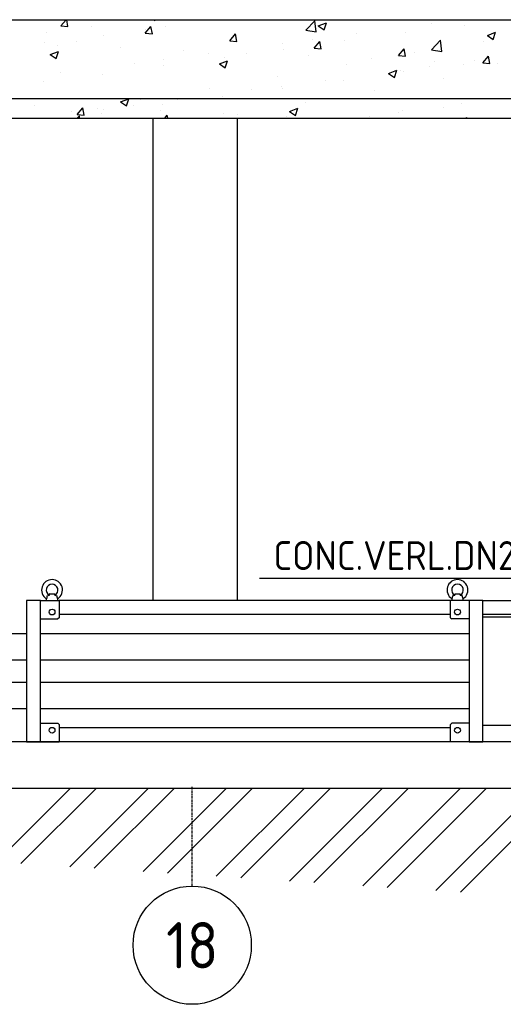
# Model space of a CAD drawing. Header units: metres. Extents: x -82085 to 58758, y -66901 to 95305.
# Tile 23 of 135: x 5547 to 7635, y -39591 to -35343. Entities that reach past the tile are written whole.
import ezdxf
from ezdxf.enums import TextEntityAlignment as Align

# ---------------------------------------------------------------- set-up
doc = ezdxf.new("R2010")
doc.units = ezdxf.units.M
doc.header["$MEASUREMENT"] = 0
doc.linetypes.add('CENTER-LN', pattern=[19, 10, -3, 3, -3])
doc.layers.get('0').update_dxf_attribs({"linetype": 'CONTINUOUS'})
for name, color, linetype in [('ARCERING', 10, 'CONTINUOUS'), ('CONST', 7, 'CONTINUOUS'), ('DIM', 10, 'CONTINUOUS'), ('GEBOUW', 7, 'CONTINUOUS'), ('TEXT2', 7, 'CONTINUOUS')]:
    doc.layers.add(name, color=color, linetype=linetype)
doc.styles.add('ROMANS', font='iso.shx')

# ---------------------------------------------------------------- blocks, each defined once
blk = doc.blocks.new('*X455')
at = {"color": 0}
for p, q in [((12796.8, 53544.7, 3239), (13115.3, 53863.2, 3239)), ((12902.1, 53537.8, 3239), (13227.5, 53863.2, 3239)), ((13112.8, 53524, 3239), (13452, 53863.2, 3239)), ((13218.2, 53517.1, 3239), (13564.3, 53863.2, 3239)), ((13428.9, 53503.3, 3239), (13788.8, 53863.2, 3239)), ((13534.3, 53496.4, 3239), (13901, 53863.2, 3239)), ((13745, 53482.7, 3239), (14125.5, 53863.2, 3239)), ((13850.4, 53475.8, 3239), (14237.8, 53863.2, 3239)), ((14061.1, 53462, 3239), (14462.3, 53863.2, 3239)), ((14166.5, 53455.1, 3239), (14574.5, 53863.2, 3239)), ((14377.2, 53441.3, 3239), (14799, 53863.2, 3239)), ((14482.6, 53434.4, 3239), (14911.3, 53863.2, 3239)), ((14693.3, 53420.7, 3239), (15135.8, 53863.2, 3239)), ((14798.7, 53413.8, 3239), (15248.1, 53863.2, 3239))]:
    blk.add_line(p, q, dxfattribs=at)
blk = doc.blocks.new('*X456')
at = {"color": 0}
for p, q in [((5724.7, 5890.2, 3239), (5747.3, 5917.2, 3239)), ((5755.1, 5887.5, 3239), (5749.7, 5917.2, 3239)), ((6125.6, 5917.2, 3239), (6130.9, 5913.6, 3239)), ((6130.9, 5913.6, 3239), (6132.1, 5917.2, 3239)), ((6782, 5871.7, 3239), (6821.6, 5912.9, 3239)), ((6827.2, 5864.6, 3239), (6821.6, 5912.9, 3239)), ((7450.6, 5915.6, 3239), (7450.6, 5915.6, 3239)), ((5663.1, 5863, 3239), (5663.1, 5863, 3239)), ((5724.7, 5890.2, 3239), (5755.1, 5887.6, 3239)), ((5855.5, 5888.4, 3239), (5855.5, 5888.4, 3239)), ((6088.8, 5873.9, 3239), (6088.8, 5873.9, 3239)), ((6089.1, 5858.4, 3239), (6113.6, 5887.6, 3239)), ((6119.5, 5855.7, 3239), (6113.6, 5887.5, 3239)), ((6174.6, 5888.6, 3239), (6174.6, 5888.6, 3239)), ((6782, 5871.6, 3239), (6827.2, 5864.6, 3239)), ((6835.7, 5890, 3239), (6871.2, 5903.6, 3239)), ((6835.7, 5890, 3239), (6860.9, 5872.9, 3239)), ((6860.9, 5872.9, 3239), (6871.2, 5903.6, 3239)), ((7323.5, 5898.9, 3239), (7323.5, 5898.9, 3239)), ((7467.1, 5894.1, 3239), (7467.1, 5894.1, 3239)), ((7565.7, 5849.3, 3239), (7601.3, 5862.9, 3239)), ((7591, 5832.2, 3239), (7601.3, 5862.9, 3239)), ((5792.5, 5823.1, 3239), (5792.5, 5823.1, 3239)), ((5910.8, 5850.5, 3239), (5910.8, 5850.5, 3239)), ((6089.1, 5858.4, 3239), (6119.5, 5855.7, 3239)), ((6453.5, 5826.5, 3239), (6478, 5855.7, 3239)), ((6453.5, 5826.5, 3239), (6483.8, 5823.8, 3239)), ((6483.9, 5823.8, 3239), (6478, 5855.6, 3239)), ((6810.2, 5831.3, 3239), (6810.2, 5831.3, 3239)), ((6817.8, 5794.6, 3239), (6842.3, 5823.8, 3239)), ((6848.2, 5791.9, 3239), (6842.4, 5823.8, 3239)), ((6949.7, 5825.8, 3239), (6949.7, 5825.8, 3239)), ((7002.6, 5856.6, 3239), (7002.6, 5856.6, 3239)), ((7210.6, 5861.6, 3239), (7210.6, 5861.6, 3239)), ((7324.2, 5787.6, 3239), (7363.7, 5828.8, 3239)), ((7369.4, 5780.6, 3239), (7363.7, 5828.8, 3239)), ((7549.1, 5825.1, 3239), (7549.1, 5825.1, 3239)), ((7565.7, 5849.3, 3239), (7591, 5832.2, 3239)), ((5654.2, 5817.9, 3239), (5654.2, 5817.9, 3239)), ((5678.8, 5766.8, 3239), (5714.3, 5780.5, 3239)), ((5704, 5749.7, 3239), (5714.3, 5780.4, 3239)), ((5710.9, 5806.5, 3239), (5710.9, 5806.5, 3239)), ((5982.1, 5795.1, 3239), (5982.1, 5795.1, 3239)), ((6253.3, 5783.6, 3239), (6253.3, 5783.6, 3239)), ((6683.1, 5814.6, 3239), (6683.1, 5814.6, 3239)), ((6685.9, 5787.7, 3239), (6685.9, 5787.7, 3239)), ((6817.8, 5794.6, 3239), (6848.2, 5792, 3239)), ((7182.2, 5762.7, 3239), (7206.7, 5791.9, 3239)), ((7212.6, 5760, 3239), (7206.7, 5791.9, 3239)), ((7324.2, 5787.5, 3239), (7369.4, 5780.5, 3239)), ((5678.8, 5766.8, 3239), (5704, 5749.7, 3239)), ((6169.8, 5747, 3239), (6169.8, 5747, 3239)), ((6362.2, 5772.3, 3239), (6362.2, 5772.3, 3239)), ((6408.8, 5726.1, 3239), (6444.4, 5739.8, 3239)), ((6429.3, 5755.2, 3239), (6429.3, 5755.2, 3239)), ((6434.1, 5709.1, 3239), (6444.4, 5739.8, 3239)), ((6524.4, 5772.2, 3239), (6524.4, 5772.2, 3239)), ((6795.6, 5760.7, 3239), (6795.6, 5760.7, 3239)), ((7066.8, 5749.2, 3239), (7066.8, 5749.2, 3239)), ((7182.2, 5762.7, 3239), (7212.6, 5760.1, 3239)), ((7252.9, 5774.3, 3239), (7252.9, 5774.3, 3239)), ((7338, 5737.8, 3239), (7338, 5737.8, 3239)), ((7509.4, 5740.6, 3239), (7509.4, 5740.6, 3239)), ((7546.6, 5730.9, 3239), (7571.1, 5760, 3239)), ((7577, 5728.1, 3239), (7571.1, 5760, 3239)), ((6042.7, 5730.2, 3239), (6042.7, 5730.2, 3239)), ((6168.5, 5719.4, 3239), (6168.5, 5719.4, 3239)), ((6408.8, 5726.1, 3239), (6434.1, 5709.1, 3239)), ((6956.6, 5723.4, 3239), (6956.6, 5723.4, 3239)), ((7138.9, 5685.4, 3239), (7174.5, 5699.1, 3239)), ((7164.2, 5668.4, 3239), (7174.5, 5699.1, 3239)), ((7189.8, 5698.5, 3239), (7189.8, 5698.5, 3239)), ((7204.4, 5692.5, 3239), (7204.4, 5692.5, 3239)), ((7317, 5715.2, 3239), (7317, 5715.2, 3239)), ((7461, 5725, 3239), (7461, 5725, 3239)), ((7546.6, 5730.9, 3239), (7576.9, 5728.2, 3239)), ((7609.2, 5726.3, 3239), (7609.2, 5726.3, 3239)), ((5721.8, 5688, 3239), (5721.8, 5688, 3239)), ((5904.6, 5681.4, 3239), (5904.6, 5681.4, 3239)), ((6660.3, 5672.5, 3239), (6660.3, 5672.5, 3239)), ((6869, 5656.3, 3239), (6869, 5656.3, 3239)), ((6943.6, 5656.7, 3239), (6943.6, 5656.7, 3239)), ((7138.9, 5685.4, 3239), (7164.2, 5668.4, 3239)), ((7374.6, 5662.7, 3239), (7374.6, 5662.7, 3239)), ((5648, 5648.8, 3239), (5648, 5648.8, 3239)), ((6364.1, 5621.7, 3239), (6364.1, 5621.7, 3239)), ((6549.4, 5614.2, 3239), (6549.4, 5614.2, 3239)), ((6676.6, 5630.9, 3239), (6676.6, 5630.9, 3239)), ((6679.7, 5618.6, 3239), (6679.7, 5618.6, 3239)), ((7078.3, 5611.9, 3239), (7078.3, 5611.9, 3239)), ((5982, 5562.3, 3239), (6017.6, 5575.9, 3239)), ((6007.3, 5545.2, 3239), (6017.6, 5575.9, 3239)), ((6067.8, 5570.8, 3239), (6067.8, 5570.8, 3239)), ((6228.6, 5572, 3239), (6228.6, 5572, 3239)), ((6423.1, 5586.1, 3239), (6423.1, 5586.1, 3239)), ((5612, 5546.9, 3239), (5612, 5546.9, 3239)), ((5795.2, 5508.1, 3239), (5819.7, 5537.3, 3239)), ((5825.6, 5505.4, 3239), (5819.8, 5537.3, 3239)), ((5883.1, 5535.5, 3239), (5883.1, 5535.5, 3239)), ((5909, 5529.9, 3239), (5909, 5529.9, 3239)), ((5982, 5562.3, 3239), (6007.3, 5545.2, 3239)), ((6036.2, 5546.6, 3239), (6036.2, 5546.6, 3239)), ((6154.3, 5524, 3239), (6154.3, 5524, 3239)), ((6162.3, 5550.3, 3239), (6162.3, 5550.3, 3239)), ((6712.1, 5521.6, 3239), (6747.6, 5535.2, 3239)), ((6737.3, 5504.5, 3239), (6747.6, 5535.2, 3239)), ((6782.1, 5561, 3239), (6782.1, 5561, 3239)), ((7198.2, 5523.4, 3239), (7198.2, 5523.4, 3239)), ((7375.8, 5540.2, 3239), (7375.8, 5540.2, 3239)), ((7454.8, 5555.9, 3239), (7454.8, 5555.9, 3239)), ((5771.6, 5520, 3239), (5771.6, 5520, 3239)), ((5795.1, 5492.2, 3239), (5804.6, 5502.1, 3239)), ((5795.2, 5508.1, 3239), (5825.6, 5505.5, 3239)), ((5805.8, 5492.2, 3239), (5804.6, 5502.1, 3239)), ((5898.4, 5512.2, 3239), (5898.4, 5512.2, 3239)), ((6172.9, 5492.2, 3239), (6184.1, 5505.4, 3239)), ((6186.6, 5492.2, 3239), (6184.1, 5505.4, 3239)), ((6425.5, 5512.6, 3239), (6425.5, 5512.6, 3239)), ((6485.8, 5510.2, 3239), (6485.8, 5510.2, 3239)), ((6696.7, 5501.1, 3239), (6696.7, 5501.1, 3239)), ((6712.1, 5521.6, 3239), (6737.3, 5504.5, 3239)), ((7056.2, 5498.1, 3239), (7056.2, 5498.1, 3239)), ((7183.4, 5514.9, 3239), (7183.4, 5514.9, 3239)), ((7471.5, 5492.2, 3239), (7477.7, 5494.6, 3239)), ((7476.9, 5492.2, 3239), (7477.7, 5494.5, 3239))]:
    blk.add_line(p, q, dxfattribs=at)
blk = doc.blocks.new('Pomp Schwing Zg. KSP + SD - Tab.5 ZA')
at = {"color": 0, "linetype": 'Continuous'}
for p, q in [((-2998, 305), (-2918, 305)), ((-2973, 312.6), (-2973, 305)), ((-2970.2, 325), (-2970.1, 323.1)), ((-2958.2, 333), (-2960, 331.9)), ((-2960, 331.9), (-2960, 328.1)), ((-2958.2, 333), (-2937.8, 333)), ((-2936, 331.9), (-2937.8, 333)), ((-2936, 328.1), (-2936, 331.9)), ((-2925.9, 323.1), (-2925.8, 325)), ((-2923, 305), (-2923, 312.5)), ((-1228, 305), (-2918, 305)), ((-2918, 305), (-2918, 230)), ((-1088, 305), (-1228, 305)), ((-1223, 312.6), (-1223, 305)), ((-1220.2, 325), (-1220.1, 323.1)), ((-1208.2, 333), (-1210, 331.9)), ((-1210, 331.9), (-1210, 328.1)), ((-1208.2, 333), (-1187.8, 333)), ((-1186, 331.9), (-1187.8, 333)), ((-1186, 328.1), (-1186, 331.9)), ((-1175.9, 323.1), (-1175.8, 325)), ((-1173, 305), (-1173, 312.6)), ((-2998, 225), (-2923, 225)), ((-2918, 230), (-2923, 225)), ((-1228, 245), (-2918, 245)), ((-1228, 230), (-1223, 225)), ((-1148, 225), (-1223, 225)), ((-1088, 235), (-593, 235)), ((-592.9, -235), (-593, 235)), ((-441.4, 179.5), (-360, 175.3)), ((-360, 175.3), (-360, -175.3)), ((-108, 174), (-107, 175)), ((-108, 62), (-108, 174)), ((-107, 175), (-92, 175)), ((-92, 175), (-91, 174)), ((-91, 174), (-91, 62)), ((-3718, 162), (-3716, 164)), ((-3718, 105), (-3718, 162)), ((-3716, 164), (-3667, 164)), ((-3667, 164), (-3666, 152.4)), ((-3664.5, 151), (-3660.5, 151)), ((-3660.5, 151), (-3660.4, 151)), ((-3658.9, 152.4), (-3658.2, 160.2)), ((-3658.2, 160.2), (-3656, 162.2)), ((-3656, 162.2), (-3058, 162.2)), ((-2998, 162.2), (-1148, 162.2)), ((-360, 168), (-108, 168)), ((-3718, 105), (-3718, 48)), ((-3716, 46), (-3718, 48)), ((-3667, 46), (-3716, 46)), ((-3666, 57.6), (-3667, 46)), ((-3660.5, 59), (-3664.5, 59)), ((-3660.4, 59), (-3660.5, 59)), ((-3658.2, 49.8), (-3658.9, 57.6)), ((-3656, 47.9), (-3658.2, 49.8)), ((-3058, 47.9), (-3656, 47.9)), ((-1148, 47.9), (-2998, 47.9)), ((-359.7, 65), (-360, 65)), ((-355, 65), (-359.7, 65)), ((-340.8, 62), (-21.1, 62)), ((-21.1, 62), (-4.3, 57.5)), ((-4.3, 57.5), (0, 50)), ((0, -50), (0, 50)), ((-3718, -48), (-3716, -46)), ((-3718, -105), (-3718, -48)), ((-3716, -46), (-3667, -46)), ((-3667, -46), (-3666, -57.6)), ((-3664.5, -59), (-3660.5, -59)), ((-3660.5, -59), (-3660.4, -59)), ((-3658.9, -57.6), (-3658.2, -49.8)), ((-3658.2, -49.8), (-3656, -47.8)), ((-3656, -47.8), (-3058, -47.8)), ((-2998, -47.8), (-1148, -47.8)), ((-360, -65), (-359.7, -65)), ((-359.7, -65), (-355, -65)), ((-352.9, -65), (-355, -65)), ((-21.1, -62), (-340.8, -62)), ((-108, -62), (-108, -174)), ((-91, -174), (-91, -62)), ((-4.3, -57.5), (-21.1, -62)), ((0, -50), (-4.3, -57.5)), ((-3718, -105), (-3718, -162)), ((-3716, -164), (-3718, -162)), ((-3667, -164), (-3716, -164)), ((-3666, -152.4), (-3667, -164)), ((-3660.5, -151), (-3664.5, -151)), ((-3660.4, -151), (-3660.5, -151)), ((-3658.2, -160.2), (-3658.9, -152.4)), ((-3656, -162.1), (-3658.2, -160.2)), ((-3058, -162.1), (-3656, -162.1)), ((-1148, -162.1), (-2998, -162.1)), ((-108, -168), (-360, -168)), ((-360, -175.3), (-441.4, -179.5)), ((-107, -175), (-108, -174)), ((-92, -175), (-107, -175)), ((-91, -174), (-92, -175)), ((-2998, -225), (-2923, -225)), ((-2918, -230), (-2923, -225)), ((-2918, -230), (-2918, -305)), ((-1228, -245), (-2918, -245)), ((-1228, -230), (-1223, -225)), ((-1228, -305), (-1228, -230)), ((-1148, -225), (-1223, -225)), ((-593, -235), (-1088, -235)), ((-2998, -305), (-2918, -305)), ((-1228, -305), (-2918, -305)), ((-1088, -305), (-1228, -305))]:
    blk.add_line(p, q, dxfattribs=at)
at = {"color": 0}
for p, q in [((-1228, 230), (-1228, 305)), ((-1088, 305), (-838, 305)), ((-838, 305), (-838, 245)), ((-838, 245), (-1088, 245)), ((-340.8, 62), (-355, 65)), ((-340.8, -62), (-352.9, -65))]:
    blk.add_line(p, q, dxfattribs=at)
for points in [[(-2998, 305), (-3058, 305), (-3058, -305), (-2998, -305)], [(-1088, 305), (-1148, 305), (-1148, -305), (-1088, -305)]]:
    blk.add_lwpolyline(points, close=True, dxfattribs=at)
for centre in [(-2948, 255), (-1198, 255), (-2948, -255)]:
    blk.add_circle(centre, 12.5, dxfattribs=at)
at = {"color": 0, "linetype": 'Continuous'}
blk.add_circle((-1198, -255), 12.5, dxfattribs=at)
for centre, radius, start, end in [((-2948, 350), 45, 303.6661, 236.334), ((-1198, 350), 45, 303.6661, 236.334), ((-2948, 350), 25, 297.1933, 242.8069), ((-1198, 350), 25, 297.1933, 242.8069), ((-2980.2, 385.2), 61, 279.4547, 289.7587), ((-2914.6, 389.6), 65.5, 250.5982, 260.1887), ((-1230.2, 385.2), 61, 279.4547, 289.7587), ((-1164.6, 389.6), 65.5, 250.5982, 260.1887), ((-440.8, 198.5), 18.9, 229.1044, 268.3305), ((-3664.5, 152.5), 1.5, 184.9999, 269.9999), ((-3660.4, 152.5), 1.5, 269.9999, 354.9999), ((-3664.5, 57.5), 1.5, 89.9999, 174.9999), ((-3660.4, 57.5), 1.5, 4.9999, 89.9999), ((-3664.5, -57.5), 1.5, 184.9999, 269.9999), ((-3660.4, -57.5), 1.5, 269.9999, 354.9999), ((-3664.5, -152.5), 1.5, 89.9999, 174.9999), ((-3660.4, -152.5), 1.5, 4.9999, 89.9999), ((-440.4, -199.3), 19.8, 92.8066, 130.2915)]:
    blk.add_arc(centre, radius, start, end, dxfattribs=at)
for points, knots in [([(-2970.1, 323.1), (-2970.1, 322.4), (-2970.2, 321.7), (-2970.2, 320.7), (-2970.2, 320.3), (-2970.3, 319.7), (-2970.4, 319.3), (-2970.5, 318.3), (-2970.6, 317.7), (-2970.9, 316.8), (-2970.9, 316.5), (-2971.1, 315.9), (-2971.2, 315.7), (-2971.4, 315.2), (-2971.5, 315), (-2971.7, 314.5), (-2971.7, 314.3), (-2972, 313.7), (-2972.2, 313.4), (-2972.4, 313.1), (-2972.5, 313), (-2972.6, 312.8), (-2972.7, 312.7), (-2972.8, 312.6), (-2972.8, 312.6), (-2972.9, 312.5), (-2972.9, 312.5), (-2972.9, 312.5)], [0, 0, 0, 0, 0.125, 0.125, 0.1875, 0.1875, 0.25, 0.25, 0.375, 0.375, 0.4375, 0.4375, 0.5, 0.5, 0.5625, 0.5625, 0.625, 0.625, 0.75, 0.75, 0.8125, 0.8125, 0.875, 0.875, 0.9375, 0.9375, 1, 1, 1, 1]), ([(-2923.1, 312.5), (-2923.1, 312.5), (-2923.2, 312.6), (-2923.3, 312.7), (-2923.4, 312.8), (-2923.5, 313), (-2923.6, 313.1), (-2923.8, 313.4), (-2924, 313.7), (-2924.3, 314.3), (-2924.3, 314.5), (-2924.5, 314.9), (-2924.6, 315.2), (-2924.8, 315.7), (-2924.9, 315.9), (-2925.1, 316.5), (-2925.1, 316.8), (-2925.4, 317.7), (-2925.5, 318.3), (-2925.6, 319.3), (-2925.7, 319.7), (-2925.8, 320.3), (-2925.8, 320.7), (-2925.8, 321.7), (-2925.9, 322.4), (-2925.9, 323.1)], [0, 0, 0, 0, 0.125, 0.125, 0.1875, 0.1875, 0.25, 0.25, 0.375, 0.375, 0.4375, 0.4375, 0.5, 0.5, 0.5625, 0.5625, 0.625, 0.625, 0.75, 0.75, 0.8125, 0.8125, 0.875, 0.875, 1, 1, 1, 1]), ([(-1220.1, 323.1), (-1220.1, 322.4), (-1220.2, 321.7), (-1220.2, 320.7), (-1220.2, 320.3), (-1220.3, 319.7), (-1220.4, 319.3), (-1220.5, 318.3), (-1220.6, 317.7), (-1220.9, 316.8), (-1220.9, 316.5), (-1221.1, 315.9), (-1221.2, 315.7), (-1221.4, 315.2), (-1221.5, 315), (-1221.7, 314.5), (-1221.7, 314.3), (-1222, 313.7), (-1222.2, 313.4), (-1222.4, 313.1), (-1222.5, 313), (-1222.6, 312.8), (-1222.7, 312.7), (-1222.8, 312.6), (-1222.8, 312.6), (-1222.9, 312.5), (-1222.9, 312.5), (-1222.9, 312.6)], [0, 0, 0, 0, 0.125, 0.125, 0.1875, 0.1875, 0.25, 0.25, 0.375, 0.375, 0.4375, 0.4375, 0.5, 0.5, 0.5625, 0.5625, 0.625, 0.625, 0.75, 0.75, 0.8125, 0.8125, 0.875, 0.875, 0.9375, 0.9375, 1, 1, 1, 1]), ([(-1173.1, 312.6), (-1173.1, 312.5), (-1173.2, 312.6), (-1173.3, 312.7), (-1173.4, 312.8), (-1173.5, 313), (-1173.6, 313.1), (-1173.8, 313.4), (-1174, 313.7), (-1174.3, 314.3), (-1174.3, 314.5), (-1174.5, 315), (-1174.6, 315.2), (-1174.8, 315.7), (-1174.9, 315.9), (-1175.1, 316.5), (-1175.1, 316.8), (-1175.4, 317.7), (-1175.5, 318.3), (-1175.6, 319.3), (-1175.7, 319.7), (-1175.8, 320.3), (-1175.8, 320.7), (-1175.8, 321.7), (-1175.9, 322.4), (-1175.9, 323.1)], [0, 0, 0, 0, 0.125, 0.125, 0.1875, 0.1875, 0.25, 0.25, 0.375, 0.375, 0.4375, 0.4375, 0.5, 0.5, 0.5625, 0.5625, 0.625, 0.625, 0.75, 0.75, 0.8125, 0.8125, 0.875, 0.875, 1, 1, 1, 1]), ([(-593, 194.6), (-586.3, 197.3), (-580.6, 199.6), (-575.9, 201.4), (-572.8, 202.6), (-565.9, 205.2), (-553.1, 207.8), (-538.9, 208.7), (-524.2, 208.4), (-510.5, 208.5), (-497.6, 206.9), (-486.2, 203.9), (-475.5, 199.4), (-464, 192.9), (-457.5, 187.7), (-453.2, 184.2)], [-0.105169, -0.105169, -0.105169, -0.105169, 0, 0, 0, 0.07033, 0.182705, 0.293364, 0.40156, 0.521435, 0.611945, 0.701798, 0.792158, 0.882354, 1, 1, 1, 1]), ([(-453.4, -183.9), (-455, -185.5), (-458.7, -189), (-466.4, -194.2), (-475.8, -199.5), (-486.3, -203.9), (-498.9, -207.3), (-513.6, -208.7), (-529.7, -208.4), (-545.7, -208.6), (-561.6, -206.4), (-570.8, -203.3), (-575.9, -201.4), (-580.9, -199.7), (-586.6, -197.7), (-592.9, -195.3)], [0, 0, 0, 0, 0.045827, 0.125919, 0.210155, 0.297559, 0.387424, 0.512377, 0.637731, 0.758353, 0.885974, 1, 1, 1, 1.11037, 1.11037, 1.11037, 1.11037])]:
    blk.add_open_spline(points, degree=3, knots=knots, dxfattribs=at)

msp = doc.modelspace()

# ---------------------------------------------------------------- linework, layer by layer
at = {"layer": 'DIM'}
msp.add_line((6582.62482, -37752.38572, 3238.98623), (8856.80271, -37752.38572, 3238.98623), dxfattribs=at)
at = {"layer": 'GEBOUW'}
for p, q in [((2117.12319, -35342.8411, 3238.98623), (30656.68034, -35342.8411, 3238.98623)), ((2117.12319, -35682.8411, 3238.98623), (30956.68034, -35682.8411, 3238.98623)), ((2117.12319, -35767.8411, 3238.98623), (30956.68034, -35767.8411, 3238.98623)), ((6121.68034, -35767.8411, 3238.98623), (6121.68157, -37848.36238, 3238.98623)), ((6485.80834, -35767.8411, 3238.98623), (6485.80834, -37848.36216, 3238.98623)), ((18000.69046, -38458.37433, 3239.1721), (4341.68034, -38458.36289, 3238.98623)), ((2117.12319, -38657.8411, 3238.98623), (41661.68034, -38657.8411, 3238.98623))]:
    msp.add_line(p, q, dxfattribs=at)
at = {"layer": 'TEXT2', "color": 1, "linetype": 'CENTER-LN'}
msp.add_line((6291.68034, -39080.53535, 3238.98623), (6291.68034, -38652.8411, 3238.98623), dxfattribs=at)
at = {"layer": 'TEXT2'}
msp.add_circle((6291.68034, -39335.63647, 3238.98623), 255.10112, dxfattribs=at)

# ---------------------------------------------------------------- block references
at = {"layer": 'ARCERING'}
for name, p in [('*X456', (0, -41260.00793, 3238.98623)), ('*X455', (-7349.54789, -92521.00416, 3238.98623))]:
    msp.add_blockref(name, p, dxfattribs=at)
at = {"layer": 'CONST', "color": 6}
msp.add_blockref('Pomp Schwing Zg. KSP + SD - Tab.5 ZA', (8634.68034, -38153.36411, 3238.98623), dxfattribs=at)

# ---------------------------------------------------------------- texts
at = {"layer": 'DIM', "style": 'ROMANS'}
msp.add_text('CONC.VERL.DN200x100', height=125, dxfattribs=at).set_placement((6642.10954, -37654.64528, 3238.98623), align=Align.MIDDLE_LEFT)
at = {"layer": 'TEXT2', "style": 'ROMANS'}
msp.add_text('18', height=200, dxfattribs=at).set_placement((6291.68034, -39335.63647, 3238.98623), align=Align.MIDDLE)

doc.saveas('drawing.dxf')
